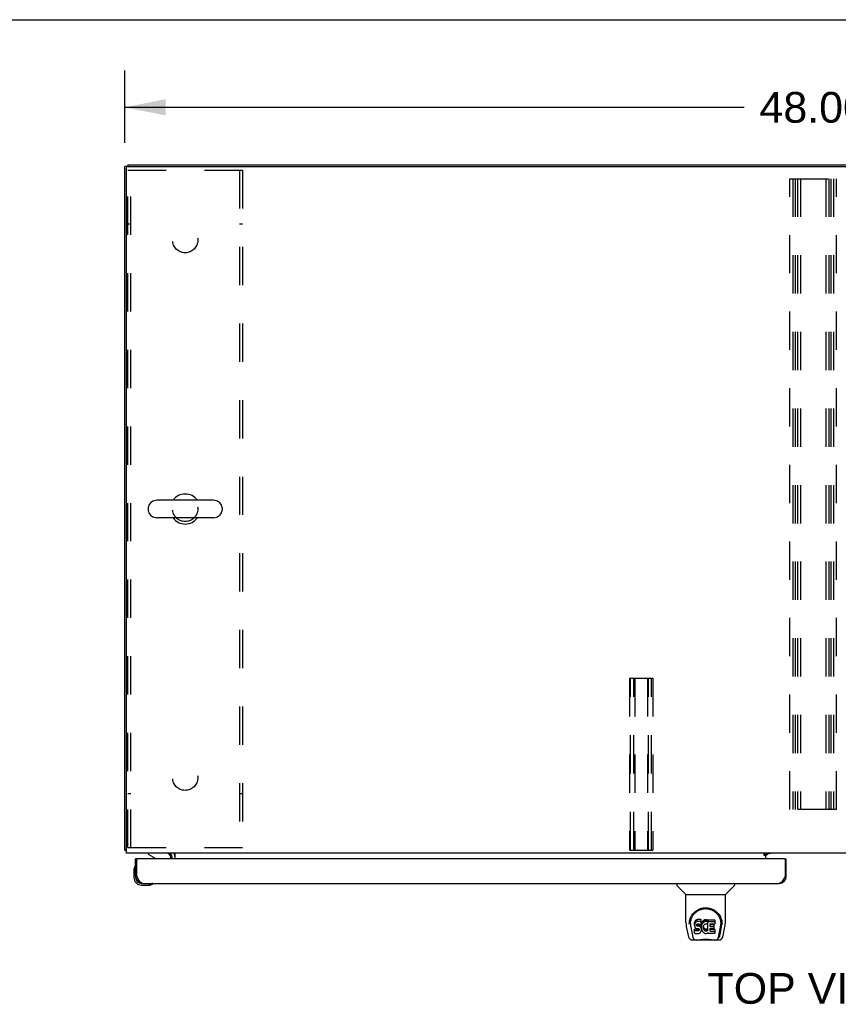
# Model space of a CAD drawing. Header units: inches. Extents: x 0 to 243, y 0 to 157.
# Tile 13 of 17: x 49 to 78, y 123 to 157. Entities that reach past the tile are written whole.
import ezdxf

# ---------------------------------------------------------------- set-up
doc = ezdxf.new("R2010")
doc.units = ezdxf.units.IN
doc.header["$LTSCALE"] = 13.357143
doc.header["$MEASUREMENT"] = 0
doc.linetypes.add('HIDDEN', pattern=[0.2, 0.1, -0.1])
doc.layers.get('0').update_dxf_attribs({"linetype": 'CONTINUOUS'})
for name, color, linetype in [('02___PRT_ALL_AXES', 7, 'CONTINUOUS'), ('DEFAULT_2', 8, 'HIDDEN'), ('DIMENSIONS', 7, 'CONTINUOUS')]:
    doc.layers.add(name, color=color, linetype=linetype)
doc.styles.get("Standard").update_dxf_attribs({"font": 'arial.ttf'})
doc.dimstyles.new('DIMSTYLE_1', dxfattribs={"dimtxt": 1.071429, "dimasz": 1.428571, "dimexe": 0.09, "dimexo": 0.07, "dimgap": 0.0375, "dimtad": 0, "dimtih": 1, "dimtoh": 1, "dimzin": 4, "dimdsep": 46, "dimtxsty": 'Standard', "dimblk": '_FILLED', "dimblk1": '_FILLED', "dimblk2": '_FILLED', "dimcen": 0.09, "dimazin": 1, "dimtfac": 1, "dimtdec": 3, "dimtofl": 0, "dimtmove": 0, "dimatfit": 3, "dimldrblk": '_FILLED', "dimfxl": 1, "dimtolj": 1, "dimtzin": 4, "dimarcsym": 0})

# ---------------------------------------------------------------- blocks, each defined once
blk = doc.blocks.new('_FILLED')
at = {"color": 0, "linetype": 'ByBlock'}
blk.add_solid([(0, 0), (-1, 0.2), (-1, -0.2)], dxfattribs=at)
blk = doc.blocks.new('*D1')
at = {"layer": 'DIMENSIONS', "color": 2, "linetype": 'Continuous'}
for p, q in [((53.036, 152.847), (53.036, 155.372)), ((101.036, 152.962), (101.036, 155.372)), ((53.036, 154.087), (74.628, 154.087)), ((101.036, 154.087), (79.444, 154.087))]:
    blk.add_line(p, q, dxfattribs=at)
at = {"layer": 'DIMENSIONS', "color": 2, "linetype": 'Continuous', "xscale": 1.4285714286, "yscale": 1.4285714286, "zscale": 1.4285714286, "rotation": 180}
blk.add_blockref('_FILLED', (53.036, 154.087), dxfattribs=at)
at = {"layer": 'DIMENSIONS', "color": 2, "linetype": 'Continuous', "xscale": 1.4285714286, "yscale": 1.4285714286, "zscale": 1.4285714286}
blk.add_blockref('_FILLED', (101.036, 154.087), dxfattribs=at)
at = {"layer": 'DIMENSIONS', "color": 2, "linetype": 'Continuous', "insert": (77.036, 154.622), "char_height": 1.0714, "width": 3.74403, "attachment_point": 2, "line_spacing_factor": 0.9}
blk.add_mtext('48.00', dxfattribs=at)

msp = doc.modelspace()

# ---------------------------------------------------------------- linework, layer by layer
at = {"color": 7, "linetype": 'Continuous'}
for p, q in [((0, 157.143), (242.857, 157.143)), ((53.14, 152.024), (53.036, 152.024)), ((53.14, 152.076), (53.14, 152.024)), ((53.14, 152.076), (100.932, 152.076)), ((53.852, 140.12), (53.852, 140.033)), ((56.127, 140.382), (54.152, 140.382)), ((56.427, 140.12), (56.427, 140.033)), ((56.127, 139.77), (54.152, 139.77)), ((53.088, 128.18), (53.036, 128.18)), ((53.473, 127.872), (53.411, 127.872)), ((53.853, 128.076), (53.853, 128.037)), ((53.853, 128.037), (54.091, 127.899)), ((54.64, 127.872), (54.64, 127.919)), ((54.677, 128.076), (54.643, 128.041)), ((75.39, 128.042), (75.322, 128.042)), ((75.39, 127.996), (75.39, 128.042)), ((75.397, 128.001), (75.461, 128.065)), ((76.036, 127.872), (76.098, 127.872)), ((53.351, 127.478), (53.351, 127.221)), ((53.398, 127.613), (53.396, 127.607)), ((53.411, 127.265), (53.411, 127.221)), ((53.411, 127.265), (53.453, 127.265)), ((76.098, 127.265), (76.056, 127.265)), ((53.614, 127.018), (53.657, 127.018)), ((53.614, 126.958), (53.87, 126.958)), ((53.908, 126.961), (53.87, 126.958)), ((53.999, 127.003), (54.006, 127.005)), ((72.282, 127.018), (72.282, 126.956)), ((72.591, 126.63), (72.294, 126.928)), ((73.981, 126.63), (74.278, 126.928)), ((74.29, 127.018), (74.29, 126.956)), ((72.597, 126.625), (73.975, 126.625)), ((72.597, 125.653), (72.597, 126.625)), ((73.975, 125.653), (73.975, 126.625)), ((72.916, 125.702), (72.907, 125.68)), ((72.93, 125.722), (72.916, 125.702)), ((72.916, 125.635), (72.916, 125.702)), ((72.938, 125.73), (72.93, 125.722)), ((72.93, 125.655), (72.93, 125.722)), ((72.948, 125.736), (72.938, 125.73)), ((72.938, 125.663), (72.938, 125.73)), ((72.969, 125.746), (72.948, 125.736)), ((72.948, 125.67), (72.948, 125.736)), ((72.993, 125.753), (72.969, 125.746)), ((72.969, 125.679), (72.969, 125.746)), ((73.132, 125.753), (72.993, 125.753)), ((72.993, 125.687), (72.993, 125.753)), ((73.134, 125.711), (73.132, 125.753)), ((73.132, 125.687), (73.132, 125.753)), ((73.134, 125.644), (73.134, 125.711)), ((73.194, 125.708), (73.179, 125.691)), ((73.21, 125.723), (73.194, 125.708)), ((73.194, 125.641), (73.194, 125.708)), ((73.228, 125.736), (73.21, 125.723)), ((73.21, 125.656), (73.21, 125.723)), ((73.249, 125.745), (73.228, 125.736)), ((73.228, 125.669), (73.228, 125.736)), ((73.271, 125.75), (73.249, 125.745)), ((73.249, 125.678), (73.249, 125.745)), ((73.293, 125.752), (73.271, 125.75)), ((73.271, 125.683), (73.271, 125.75)), ((73.293, 125.752), (73.315, 125.752)), ((73.293, 125.685), (73.293, 125.752)), ((73.326, 125.75), (73.315, 125.752)), ((73.315, 125.685), (73.315, 125.752)), ((73.337, 125.747), (73.326, 125.75)), ((73.326, 125.683), (73.326, 125.75)), ((73.356, 125.734), (73.337, 125.747)), ((73.337, 125.68), (73.337, 125.747)), ((73.356, 125.734), (73.356, 125.668)), ((73.357, 125.731), (73.357, 125.664)), ((73.366, 125.751), (73.603, 125.751)), ((73.366, 125.359), (73.366, 125.751)), ((73.607, 125.747), (73.607, 125.606)), ((72.612, 125.51), (72.677, 125.205)), ((72.722, 125.684), (72.721, 125.621)), ((72.759, 125.611), (72.759, 125.588)), ((72.768, 125.49), (72.825, 125.197)), ((72.902, 125.656), (72.9, 125.633)), ((72.9, 125.566), (72.9, 125.633)), ((72.902, 125.59), (72.9, 125.566)), ((72.9, 125.566), (72.901, 125.542)), ((72.901, 125.542), (72.905, 125.518)), ((72.907, 125.68), (72.902, 125.656)), ((72.902, 125.59), (72.902, 125.656)), ((72.907, 125.613), (72.902, 125.59)), ((72.902, 125.28), (72.902, 125.422)), ((72.905, 125.518), (72.913, 125.496)), ((72.907, 125.613), (72.907, 125.68)), ((72.916, 125.635), (72.907, 125.613)), ((72.966, 125.427), (72.907, 125.426)), ((72.907, 125.359), (72.907, 125.426)), ((72.966, 125.36), (72.907, 125.359)), ((72.913, 125.496), (72.926, 125.476)), ((72.93, 125.655), (72.916, 125.635)), ((72.926, 125.476), (72.942, 125.459)), ((72.938, 125.663), (72.93, 125.655)), ((72.948, 125.67), (72.938, 125.663)), ((72.942, 125.459), (72.962, 125.446)), ((72.969, 125.679), (72.948, 125.67)), ((72.962, 125.446), (72.973, 125.441)), ((73.027, 125.427), (72.966, 125.427)), ((72.966, 125.36), (72.966, 125.427)), ((73.027, 125.36), (72.966, 125.36)), ((72.993, 125.687), (72.969, 125.679)), ((72.971, 125.554), (72.972, 125.569)), ((72.972, 125.547), (72.971, 125.554)), ((72.972, 125.569), (72.974, 125.584)), ((72.972, 125.547), (72.972, 125.569)), ((72.974, 125.539), (72.972, 125.547)), ((72.973, 125.441), (72.985, 125.439)), ((72.974, 125.584), (72.977, 125.591)), ((72.974, 125.539), (72.974, 125.584)), ((72.978, 125.533), (72.974, 125.539)), ((72.977, 125.591), (72.983, 125.596)), ((72.978, 125.533), (72.978, 125.592)), ((72.985, 125.529), (72.978, 125.533)), ((72.983, 125.596), (72.997, 125.6)), ((72.985, 125.596), (72.984, 125.596)), ((72.999, 125.592), (72.985, 125.596)), ((72.985, 125.529), (72.985, 125.596)), ((72.999, 125.525), (72.985, 125.529)), ((72.985, 125.439), (73.032, 125.439)), ((73.132, 125.687), (72.993, 125.687)), ((72.997, 125.6), (73.012, 125.601)), ((73.023, 125.593), (72.999, 125.592)), ((72.999, 125.525), (72.999, 125.592)), ((73.023, 125.526), (72.999, 125.525)), ((73.012, 125.601), (73.125, 125.601)), ((73.047, 125.591), (73.023, 125.593)), ((73.023, 125.526), (73.023, 125.593)), ((73.047, 125.525), (73.023, 125.526)), ((73.042, 125.428), (73.027, 125.427)), ((73.027, 125.36), (73.027, 125.427)), ((73.042, 125.361), (73.027, 125.36)), ((73.032, 125.439), (73.04, 125.438)), ((73.04, 125.438), (73.047, 125.436)), ((73.049, 125.432), (73.042, 125.428)), ((73.042, 125.361), (73.042, 125.428)), ((73.049, 125.365), (73.042, 125.361)), ((73.07, 125.586), (73.047, 125.591)), ((73.047, 125.525), (73.047, 125.591)), ((73.07, 125.519), (73.047, 125.525)), ((73.047, 125.436), (73.053, 125.431)), ((73.05, 125.433), (73.049, 125.432)), ((73.049, 125.365), (73.049, 125.432)), ((73.054, 125.37), (73.049, 125.365)), ((73.053, 125.431), (73.058, 125.425)), ((73.054, 125.37), (73.054, 125.43)), ((73.063, 125.382), (73.054, 125.37)), ((73.058, 125.425), (73.064, 125.412)), ((73.063, 125.382), (73.063, 125.414)), ((73.066, 125.389), (73.063, 125.382)), ((73.064, 125.412), (73.067, 125.397)), ((73.066, 125.389), (73.066, 125.401)), ((73.067, 125.397), (73.066, 125.389)), ((73.081, 125.581), (73.07, 125.586)), ((73.07, 125.519), (73.07, 125.586)), ((73.081, 125.515), (73.07, 125.519)), ((73.091, 125.575), (73.081, 125.581)), ((73.081, 125.515), (73.081, 125.581)), ((73.091, 125.508), (73.081, 125.515)), ((73.108, 125.558), (73.091, 125.575)), ((73.091, 125.508), (73.091, 125.575)), ((73.108, 125.491), (73.091, 125.508)), ((73.122, 125.538), (73.108, 125.558)), ((73.108, 125.491), (73.108, 125.558)), ((73.122, 125.471), (73.108, 125.491)), ((73.131, 125.516), (73.122, 125.538)), ((73.122, 125.471), (73.122, 125.538)), ((73.131, 125.449), (73.122, 125.471)), ((73.123, 125.332), (73.132, 125.355)), ((73.125, 125.601), (73.13, 125.602)), ((73.13, 125.602), (73.132, 125.607)), ((73.132, 125.512), (73.131, 125.516)), ((73.131, 125.449), (73.131, 125.516)), ((73.137, 125.426), (73.131, 125.449)), ((73.134, 125.644), (73.132, 125.687)), ((73.132, 125.607), (73.133, 125.62)), ((73.137, 125.589), (73.132, 125.545)), ((73.132, 125.478), (73.132, 125.545)), ((73.137, 125.523), (73.132, 125.478)), ((73.132, 125.478), (73.133, 125.456)), ((73.132, 125.355), (73.138, 125.378)), ((73.133, 125.62), (73.134, 125.644)), ((73.133, 125.456), (73.136, 125.434)), ((73.136, 125.434), (73.141, 125.412)), ((73.141, 125.611), (73.137, 125.589)), ((73.137, 125.523), (73.137, 125.589)), ((73.141, 125.545), (73.137, 125.523)), ((73.14, 125.402), (73.137, 125.426)), ((73.138, 125.378), (73.14, 125.402)), ((73.14, 125.402), (73.14, 125.416)), ((73.147, 125.633), (73.141, 125.611)), ((73.141, 125.545), (73.141, 125.611)), ((73.147, 125.566), (73.141, 125.545)), ((73.141, 125.412), (73.148, 125.391)), ((73.155, 125.653), (73.147, 125.633)), ((73.147, 125.566), (73.147, 125.633)), ((73.155, 125.587), (73.147, 125.566)), ((73.148, 125.391), (73.169, 125.352)), ((73.166, 125.673), (73.155, 125.653)), ((73.155, 125.587), (73.155, 125.653)), ((73.166, 125.606), (73.155, 125.587)), ((73.179, 125.691), (73.166, 125.673)), ((73.166, 125.606), (73.166, 125.673)), ((73.179, 125.624), (73.166, 125.606)), ((73.169, 125.352), (73.182, 125.333)), ((73.179, 125.624), (73.179, 125.691)), ((73.194, 125.641), (73.179, 125.624)), ((73.21, 125.656), (73.194, 125.641)), ((73.202, 125.494), (73.201, 125.467)), ((73.201, 125.467), (73.203, 125.454)), ((73.205, 125.521), (73.202, 125.494)), ((73.203, 125.454), (73.203, 125.494)), ((73.203, 125.454), (73.206, 125.441)), ((73.204, 125.513), (73.206, 125.508)), ((73.209, 125.533), (73.205, 125.521)), ((73.206, 125.508), (73.216, 125.483)), ((73.206, 125.441), (73.206, 125.508)), ((73.206, 125.441), (73.216, 125.416)), ((73.215, 125.545), (73.209, 125.533)), ((73.228, 125.669), (73.21, 125.656)), ((73.229, 125.568), (73.215, 125.545)), ((73.216, 125.483), (73.229, 125.46)), ((73.216, 125.416), (73.216, 125.483)), ((73.216, 125.416), (73.229, 125.393)), ((73.249, 125.678), (73.228, 125.669)), ((73.237, 125.579), (73.229, 125.568)), ((73.229, 125.46), (73.238, 125.45)), ((73.229, 125.393), (73.229, 125.46)), ((73.229, 125.393), (73.238, 125.383)), ((73.248, 125.586), (73.237, 125.579)), ((73.238, 125.45), (73.248, 125.441)), ((73.238, 125.383), (73.238, 125.45)), ((73.238, 125.383), (73.248, 125.374)), ((73.273, 125.597), (73.248, 125.586)), ((73.248, 125.441), (73.259, 125.434)), ((73.248, 125.374), (73.248, 125.441)), ((73.248, 125.374), (73.259, 125.367)), ((73.271, 125.683), (73.249, 125.678)), ((73.259, 125.434), (73.272, 125.429)), ((73.259, 125.367), (73.259, 125.434)), ((73.259, 125.367), (73.272, 125.362)), ((73.293, 125.685), (73.271, 125.683)), ((73.272, 125.429), (73.285, 125.426)), ((73.272, 125.362), (73.272, 125.429)), ((73.272, 125.362), (73.285, 125.36)), ((73.286, 125.6), (73.273, 125.597)), ((73.285, 125.426), (73.298, 125.426)), ((73.285, 125.36), (73.285, 125.426)), ((73.285, 125.36), (73.298, 125.359)), ((73.299, 125.6), (73.286, 125.6)), ((73.315, 125.685), (73.293, 125.685)), ((73.298, 125.426), (73.311, 125.428)), ((73.298, 125.359), (73.298, 125.426)), ((73.298, 125.359), (73.311, 125.361)), ((73.312, 125.597), (73.299, 125.6)), ((73.311, 125.428), (73.324, 125.432)), ((73.311, 125.361), (73.311, 125.428)), ((73.311, 125.361), (73.324, 125.365)), ((73.325, 125.592), (73.312, 125.597)), ((73.326, 125.683), (73.315, 125.685)), ((73.324, 125.432), (73.336, 125.437)), ((73.324, 125.365), (73.324, 125.432)), ((73.324, 125.365), (73.336, 125.371)), ((73.337, 125.68), (73.326, 125.683)), ((73.357, 125.663), (73.331, 125.594)), ((73.336, 125.437), (73.347, 125.445)), ((73.336, 125.371), (73.336, 125.437)), ((73.336, 125.371), (73.347, 125.378)), ((73.356, 125.668), (73.337, 125.68)), ((73.347, 125.445), (73.347, 125.378)), ((73.354, 125.444), (73.366, 125.426)), ((73.354, 125.377), (73.366, 125.359)), ((73.366, 125.685), (73.603, 125.685)), ((73.436, 125.597), (73.436, 125.529)), ((73.437, 125.438), (73.437, 125.361)), ((73.603, 125.601), (73.44, 125.601)), ((73.44, 125.592), (73.572, 125.592)), ((73.44, 125.525), (73.572, 125.525)), ((73.572, 125.443), (73.442, 125.443)), ((73.442, 125.423), (73.603, 125.423)), ((73.442, 125.356), (73.603, 125.356)), ((73.576, 125.587), (73.576, 125.447)), ((73.608, 125.419), (73.608, 125.28)), ((73.746, 125.197), (73.803, 125.487)), ((73.788, 125.232), (73.84, 125.503)), ((73.803, 125.487), (73.804, 125.491)), ((73.85, 125.684), (73.851, 125.621)), ((73.857, 125.598), (73.857, 125.598)), ((73.895, 125.205), (73.96, 125.51)), ((72.801, 125.05), (73.003, 125.05)), ((72.843, 125.129), (72.836, 125.129)), ((72.842, 125.133), (72.845, 125.123)), ((72.845, 125.122), (72.845, 125.123)), ((72.888, 125.05), (72.886, 125.05)), ((72.907, 125.275), (73.051, 125.275)), ((73.579, 125.038), (72.993, 125.038)), ((73.051, 125.275), (73.063, 125.277)), ((73.063, 125.277), (73.074, 125.281)), ((73.074, 125.281), (73.094, 125.295)), ((73.094, 125.295), (73.111, 125.312)), ((73.111, 125.312), (73.118, 125.321)), ((73.118, 125.321), (73.123, 125.332)), ((73.182, 125.333), (73.196, 125.317)), ((73.196, 125.317), (73.213, 125.302)), ((73.213, 125.302), (73.23, 125.288)), ((73.23, 125.288), (73.24, 125.283)), ((73.24, 125.283), (73.251, 125.279)), ((73.251, 125.279), (73.273, 125.274)), ((73.273, 125.274), (73.294, 125.271)), ((73.294, 125.271), (73.317, 125.274)), ((73.317, 125.274), (73.338, 125.281)), ((73.338, 125.281), (73.357, 125.293)), ((73.368, 125.293), (73.357, 125.293)), ((73.357, 125.293), (73.357, 125.293)), ((73.368, 125.28), (73.368, 125.293)), ((73.603, 125.275), (73.372, 125.275)), ((73.569, 125.05), (73.771, 125.05)), ((73.686, 125.05), (73.684, 125.05)), ((73.727, 125.123), (73.73, 125.133)), ((73.727, 125.122), (73.727, 125.123)), ((73.736, 125.129), (73.729, 125.129))]:
    msp.add_line(p, q, dxfattribs=at)
at = {"color": 3, "linetype": 'Continuous'}
for p, q in [((53.036, 128.18), (53.036, 152.024)), ((53.088, 128.076), (53.088, 151.962)), ((53.15, 152.024), (100.921, 152.024)), ((100.984, 128.076), (53.088, 128.076)), ((53.411, 127.265), (53.411, 127.872)), ((53.453, 127.265), (53.453, 127.852)), ((76.036, 127.872), (53.473, 127.872)), ((54.64, 128.037), (54.641, 128.038)), ((54.641, 128.039), (54.646, 128.045)), ((54.641, 128.038), (54.641, 128.039)), ((54.682, 127.872), (54.682, 127.934)), ((54.786, 127.872), (54.786, 128.076)), ((75.322, 128.047), (75.39, 128.047)), ((75.322, 127.996), (75.322, 128.047)), ((75.39, 127.996), (75.322, 127.996)), ((75.39, 128.047), (75.39, 128.076)), ((75.561, 128.065), (75.39, 128.065)), ((75.39, 127.872), (75.39, 127.996)), ((76.056, 127.852), (76.056, 127.265)), ((76.098, 127.265), (76.098, 127.872)), ((53.46, 127.252), (53.453, 127.265)), ((53.469, 127.234), (53.46, 127.252)), ((53.476, 127.221), (53.469, 127.234)), ((53.483, 127.209), (53.476, 127.221)), ((53.489, 127.197), (53.483, 127.209)), ((53.496, 127.185), (53.489, 127.197)), ((76.03, 127.215), (76.023, 127.203)), ((76.037, 127.228), (76.03, 127.215)), ((76.043, 127.24), (76.037, 127.228)), ((76.056, 127.265), (76.043, 127.24)), ((53.657, 127.018), (75.852, 127.018))]:
    msp.add_line(p, q, dxfattribs=at)
for points in [[(53.064, 128.166), (53.06, 128.167), (53.057, 128.168), (53.054, 128.168), (53.051, 128.169), (53.048, 128.17), (53.045, 128.171), (53.043, 128.172), (53.041, 128.173), (53.039, 128.174), (53.038, 128.175), (53.037, 128.176), (53.037, 128.178), (53.036, 128.179), (53.036, 128.18)], [(53.088, 128.161), (53.088, 128.161), (53.084, 128.162), (53.08, 128.163), (53.075, 128.164), (53.071, 128.165), (53.064, 128.166)], [(54.639, 128.036), (54.639, 128.036), (54.639, 128.036), (54.64, 128.037), (54.64, 128.037)], [(54.646, 128.045), (54.648, 128.047), (54.649, 128.049), (54.651, 128.051), (54.652, 128.054)], [(54.652, 128.054), (54.654, 128.056), (54.656, 128.058), (54.658, 128.061), (54.661, 128.063), (54.663, 128.065), (54.665, 128.068), (54.668, 128.07)], [(54.668, 128.07), (54.67, 128.072), (54.672, 128.073), (54.675, 128.074), (54.677, 128.075)], [(53.657, 127.018), (53.654, 127.019), (53.651, 127.019), (53.648, 127.019), (53.644, 127.02), (53.641, 127.02), (53.638, 127.021), (53.634, 127.022), (53.631, 127.023), (53.628, 127.025), (53.624, 127.026), (53.621, 127.028), (53.618, 127.03), (53.615, 127.032), (53.611, 127.034), (53.608, 127.036), (53.605, 127.038), (53.601, 127.041), (53.598, 127.044), (53.595, 127.046), (53.591, 127.049), (53.588, 127.053), (53.585, 127.056), (53.582, 127.059), (53.578, 127.063), (53.575, 127.066), (53.572, 127.07), (53.568, 127.074), (53.565, 127.078), (53.562, 127.082), (53.559, 127.086), (53.555, 127.091), (53.552, 127.095), (53.549, 127.1), (53.545, 127.104), (53.542, 127.109), (53.539, 127.114), (53.535, 127.119), (53.532, 127.124), (53.529, 127.129), (53.526, 127.135), (53.522, 127.14), (53.519, 127.145), (53.516, 127.151), (53.512, 127.156), (53.509, 127.162), (53.506, 127.168), (53.502, 127.173), (53.499, 127.179), (53.496, 127.185)], [(76.023, 127.203), (76.017, 127.191), (76.014, 127.185), (76.01, 127.179), (76.007, 127.174), (76.004, 127.168), (76, 127.162), (75.997, 127.156), (75.994, 127.151), (75.99, 127.145), (75.987, 127.14), (75.984, 127.135), (75.981, 127.129), (75.977, 127.124), (75.974, 127.119), (75.971, 127.114), (75.967, 127.109), (75.964, 127.104), (75.961, 127.1), (75.958, 127.095), (75.954, 127.091), (75.951, 127.086), (75.948, 127.082), (75.944, 127.078), (75.941, 127.074), (75.938, 127.07), (75.934, 127.066), (75.931, 127.063), (75.928, 127.059), (75.925, 127.056), (75.921, 127.053), (75.918, 127.049), (75.915, 127.046), (75.911, 127.044), (75.908, 127.041), (75.905, 127.038), (75.901, 127.036), (75.898, 127.034), (75.895, 127.032), (75.892, 127.03), (75.888, 127.028), (75.885, 127.026), (75.882, 127.025), (75.878, 127.023), (75.875, 127.022), (75.872, 127.021), (75.868, 127.02), (75.865, 127.02), (75.862, 127.019), (75.859, 127.019), (75.855, 127.019), (75.852, 127.018)]]:
    msp.add_lwpolyline(points, dxfattribs=at)
at = {"color": 7, "linetype": 'Continuous'}
for points in [[(72.715, 125.611), (72.718, 125.653), (72.725, 125.705), (72.737, 125.754), (72.752, 125.8), (72.771, 125.844), (72.792, 125.884), (72.817, 125.923), (72.844, 125.959), (72.873, 125.992), (72.905, 126.023), (72.94, 126.052), (72.976, 126.077), (73.015, 126.1), (73.056, 126.12), (73.099, 126.137), (73.144, 126.151), (73.19, 126.16), (73.237, 126.166), (73.284, 126.169), (73.331, 126.167), (73.378, 126.161), (73.424, 126.152), (73.469, 126.139), (73.512, 126.122), (73.553, 126.102), (73.592, 126.08), (73.629, 126.054), (73.664, 126.026), (73.696, 125.995), (73.726, 125.962), (73.753, 125.926), (73.777, 125.888), (73.799, 125.848), (73.818, 125.805), (73.834, 125.759), (73.846, 125.71), (73.854, 125.659), (73.857, 125.611)], [(72.759, 125.611), (72.759, 125.631), (72.761, 125.655), (72.763, 125.679), (72.767, 125.703), (72.772, 125.727), (72.778, 125.75), (72.784, 125.773), (72.792, 125.795), (72.801, 125.816), (72.81, 125.837), (72.82, 125.858), (72.831, 125.877), (72.843, 125.896), (72.855, 125.914), (72.868, 125.931), (72.881, 125.948), (72.895, 125.964), (72.909, 125.979), (72.923, 125.993), (72.938, 126.006), (72.953, 126.019), (72.968, 126.031), (72.983, 126.042), (72.999, 126.053), (73.015, 126.063), (73.03, 126.072), (73.046, 126.08)], [(73.046, 126.08), (73.062, 126.088), (73.078, 126.095), (73.094, 126.102), (73.11, 126.108), (73.126, 126.113), (73.142, 126.118), (73.158, 126.122), (73.174, 126.126), (73.19, 126.129), (73.206, 126.132), (73.222, 126.134), (73.237, 126.136), (73.253, 126.137), (73.269, 126.138), (73.285, 126.138), (73.301, 126.138), (73.317, 126.137), (73.333, 126.136), (73.349, 126.134), (73.365, 126.132), (73.381, 126.129), (73.397, 126.126), (73.413, 126.122), (73.429, 126.118), (73.445, 126.113), (73.461, 126.108), (73.477, 126.102), (73.493, 126.096), (73.509, 126.088)], [(73.509, 126.088), (73.525, 126.081), (73.541, 126.072), (73.557, 126.063), (73.572, 126.053), (73.588, 126.043), (73.603, 126.032), (73.618, 126.02), (73.633, 126.007), (73.648, 125.994), (73.663, 125.979), (73.677, 125.964), (73.691, 125.949), (73.704, 125.932), (73.717, 125.915), (73.729, 125.896), (73.741, 125.877), (73.751, 125.858), (73.762, 125.838), (73.771, 125.817), (73.78, 125.795), (73.787, 125.773), (73.794, 125.75), (73.8, 125.727), (73.805, 125.704), (73.808, 125.68), (73.811, 125.656), (73.812, 125.631), (73.813, 125.611)], [(72.597, 125.653), (72.598, 125.626), (72.601, 125.584), (72.606, 125.542), (72.612, 125.51)], [(72.715, 125.598), (72.715, 125.602), (72.715, 125.611)], [(72.759, 125.588), (72.759, 125.571), (72.761, 125.543), (72.764, 125.515), (72.768, 125.49)], [(72.907, 125.426), (72.906, 125.426), (72.906, 125.426), (72.906, 125.426), (72.905, 125.426), (72.905, 125.426), (72.904, 125.425), (72.904, 125.425), (72.904, 125.425), (72.903, 125.424), (72.903, 125.424), (72.903, 125.423), (72.903, 125.423), (72.902, 125.422), (72.902, 125.422)], [(72.907, 125.359), (72.906, 125.359), (72.906, 125.359), (72.906, 125.359), (72.905, 125.359), (72.905, 125.359), (72.904, 125.359), (72.904, 125.358), (72.904, 125.358), (72.903, 125.358), (72.903, 125.357), (72.903, 125.357), (72.903, 125.356), (72.902, 125.356), (72.902, 125.355)], [(73.804, 125.491), (73.804, 125.494), (73.805, 125.497), (73.805, 125.5), (73.806, 125.503), (73.806, 125.506), (73.807, 125.509), (73.807, 125.513), (73.808, 125.516), (73.808, 125.52), (73.809, 125.523), (73.809, 125.527), (73.81, 125.531), (73.81, 125.535), (73.811, 125.539), (73.811, 125.543), (73.811, 125.548), (73.812, 125.552), (73.812, 125.556), (73.812, 125.561), (73.812, 125.566), (73.813, 125.57), (73.813, 125.575), (73.813, 125.58), (73.813, 125.585), (73.813, 125.611)], [(73.857, 125.611), (73.857, 125.603), (73.857, 125.598)], [(73.96, 125.51), (73.966, 125.541), (73.971, 125.583), (73.974, 125.626), (73.975, 125.654)], [(72.677, 125.205), (72.681, 125.19), (72.686, 125.169), (72.692, 125.15), (72.698, 125.134), (72.705, 125.119), (72.712, 125.105), (72.72, 125.093), (72.73, 125.082), (72.741, 125.072), (72.753, 125.063), (72.767, 125.057), (72.782, 125.052), (72.797, 125.05), (72.801, 125.05)], [(72.825, 125.197), (72.828, 125.185), (72.831, 125.172), (72.834, 125.158), (72.838, 125.145), (72.842, 125.133)], [(72.845, 125.122), (72.851, 125.11), (72.857, 125.097), (72.863, 125.087), (72.87, 125.078), (72.877, 125.069), (72.885, 125.063), (72.894, 125.057), (72.904, 125.053), (72.914, 125.05), (72.922, 125.05)], [(73.003, 125.05), (73.023, 125.05), (73.045, 125.052), (73.068, 125.054), (73.093, 125.057), (73.119, 125.06), (73.146, 125.063), (73.173, 125.065), (73.201, 125.068), (73.23, 125.069), (73.259, 125.07), (73.289, 125.071), (73.318, 125.07), (73.347, 125.069), (73.375, 125.067), (73.403, 125.065), (73.43, 125.062), (73.456, 125.059), (73.481, 125.057), (73.505, 125.054), (73.528, 125.052), (73.549, 125.05), (73.569, 125.05)], [(73.003, 125.05), (73.025, 125.05), (73.051, 125.052), (73.079, 125.055), (73.107, 125.057), (73.136, 125.06), (73.165, 125.063), (73.194, 125.065), (73.225, 125.067), (73.255, 125.068), (73.285, 125.069), (73.316, 125.069), (73.346, 125.067), (73.377, 125.066), (73.406, 125.063), (73.436, 125.06), (73.493, 125.055)], [(73.493, 125.055), (73.52, 125.052), (73.547, 125.05), (73.569, 125.05)], [(73.65, 125.05), (73.658, 125.05), (73.668, 125.053), (73.678, 125.057), (73.687, 125.063), (73.695, 125.069), (73.702, 125.078), (73.709, 125.087), (73.715, 125.097), (73.721, 125.11), (73.727, 125.122)], [(73.73, 125.133), (73.734, 125.145), (73.738, 125.158), (73.741, 125.172), (73.744, 125.185), (73.746, 125.197)], [(73.771, 125.05), (73.785, 125.051), (73.799, 125.054), (73.811, 125.059), (73.823, 125.066), (73.833, 125.074), (73.843, 125.083), (73.851, 125.093), (73.858, 125.103), (73.865, 125.115), (73.871, 125.127), (73.877, 125.141), (73.882, 125.156), (73.887, 125.173), (73.892, 125.192), (73.895, 125.205)]]:
    msp.add_lwpolyline(points, dxfattribs=at)
at = {"color": 3, "linetype": 'Continuous'}
for centre, radius, start, end in [((53.15, 151.962), 0.0625, 90, 180), ((53.473, 127.852), 0.02, 90, 180), ((54.539, 127.934), 0.142, 0, 90), ((75.505, 127.961), 0.115, 115.2502, 167.1429), ((76.036, 127.852), 0.02, 0, 90), ((53.657, 127.265), 0.246, 180, 270), ((75.852, 127.265), 0.246, 270, 360)]:
    msp.add_arc(centre, radius, start, end, dxfattribs=at)
at = {"color": 7, "linetype": 'Continuous'}
for centre, radius, start, end in [((55.14, 140.076), 0.523, 35.8102, 144.1898), ((53.996, 140.12), 0.144, 164.3697, 180), ((54.152, 140.076), 0.306, 90, 164.3697), ((56.127, 140.076), 0.306, 15.6303, 90), ((56.284, 140.12), 0.144, 0, 15.6303), ((53.996, 140.033), 0.144, 180, 195.6303), ((54.152, 140.076), 0.306, 195.6303, 270), ((56.127, 140.076), 0.306, 270, 344.3697), ((56.284, 140.033), 0.144, 344.3697, 360), ((55.14, 140.076), 0.523, 215.8091, 324.1909), ((54.041, 127.813), 0.1, 36.5468, 59.908), ((54.483, 127.919), 0.157, 0, 90), ((54.539, 127.934), 0.246, 0, 35.3265), ((53.601, 127.478), 0.25, 149.1101, 180), ((53.399, 127.598), 0.015, 96.3796, 149.1101), ((53.396, 127.598), 0.015, 0, 83.6204), ((53.614, 127.221), 0.263, 180, 270), ((53.614, 127.221), 0.203, 180, 270), ((53.87, 127.208), 0.25, 270, 300.8899), ((53.991, 127.003), 0.015, 6.3796, 90), ((53.991, 127.007), 0.015, 300.8899, 353.6204), ((72.321, 126.956), 0.0394, 180, 225), ((74.251, 126.956), 0.0394, 315, 360), ((72.605, 126.644), 0.0197, 225, 270), ((73.967, 126.644), 0.0197, 270, 315), ((72.993, 125.058), 0.0197, 203.607, 270), ((73.579, 125.058), 0.0197, 270, 336.393)]:
    msp.add_arc(centre, radius, start, end, dxfattribs=at)
for centre, major_axis, ratio, start_param, end_param in [((73.286, 125.611), (0, 0.565), 0.999848, 1.129542, 1.553352), ((73.353, 125.731), (0, 0.00448), 1, -1.566905, -0.665444), ((73.603, 125.747), (0, 0.00448), 1, -1.570796, 0), ((73.286, 125.611), (0, 0.565), 0.999848, 4.519536, 5.157611), ((73.327, 125.596), (0.00448, 0), 1, -1.986921, -0.366491), ((73.35, 125.441), (0.00448, 0), 1, 0.594971, 2.222579), ((73.35, 125.374), (0.00448, 0), 1, 1.570796, 2.222579), ((73.35, 125.374), (0, 0.00448), 1, -0.975826, 0), ((73.353, 125.664), (0.00448, 0), 1, 5.916695, 7.188538), ((73.44, 125.597), (0, 0.00448), 1, 0, 1.570796), ((73.44, 125.596), (0, 0.00448), 1, 1.570796, 3.141593), ((73.44, 125.529), (0, 0.00448), 1, 1.570796, 3.141593), ((73.442, 125.438), (0, 0.00448), 1, 0, 1.570796), ((73.442, 125.428), (0, 0.00448), 1, 1.570796, 3.141593), ((73.442, 125.361), (0, 0.00448), 1, 1.570796, 3.141593), ((73.572, 125.587), (0, 0.00448), 1, -1.570796, 0), ((73.572, 125.52), (0, 0.00448), 1, -1.570796, 0), ((73.572, 125.447), (0, 0.00448), 1, -3.141593, -1.570796), ((73.603, 125.68), (0, 0.00448), 1, -1.570796, 0), ((73.603, 125.606), (0, 0.00448), 1, -3.141593, -1.570796), ((73.603, 125.419), (0, 0.00448), 1, -1.570796, 0), ((73.603, 125.352), (0, 0.00448), 1, -1.570796, 0), ((72.907, 125.28), (0, 0.00483), 1, 1.570796, 3.141593), ((73.372, 125.28), (0, 0.00448), 1, -4.712389, -3.141593), ((73.603, 125.28), (0, 0.00448), 1, -3.141593, -1.570796), ((73.73, 125.483), (-0.007, 0.354), 0.213027, -3.145575, -2.360177)]:
    msp.add_ellipse(centre, major_axis=major_axis, ratio=ratio, start_param=start_param, end_param=end_param, dxfattribs=at)
at = {"layer": '02___PRT_ALL_AXES', "color": 3, "linetype": 'Continuous'}
msp.add_line((75.561, 128.065), (75.561, 128.076), dxfattribs=at)
at = {"layer": '02___PRT_ALL_AXES', "color": 8, "linetype": 'HIDDEN'}
for centre in [(55.14, 149.451), (55.14, 140.076), (55.14, 130.701)]:
    msp.add_circle(centre, 0.438, dxfattribs=at)
at = {"layer": 'DEFAULT_2', "color": 8, "linetype": 'HIDDEN'}
for p, q in [((53.14, 128.264), (53.14, 151.889)), ((53.14, 151.889), (57.14, 151.889)), ((53.244, 128.264), (53.244, 151.889)), ((57.036, 151.889), (57.036, 128.264)), ((57.14, 151.889), (57.14, 128.264)), ((76.223, 129.597), (76.223, 151.597)), ((76.223, 151.597), (77.848, 151.597)), ((76.327, 151.597), (76.327, 129.597)), ((76.405, 151.597), (76.405, 129.597)), ((76.494, 151.597), (76.494, 129.597)), ((76.598, 151.597), (76.598, 129.597)), ((77.473, 151.597), (77.473, 129.597)), ((77.577, 151.597), (77.577, 129.597)), ((77.655, 151.597), (77.655, 129.597)), ((77.744, 151.597), (77.744, 129.597)), ((77.848, 129.597), (77.848, 151.597)), ((53.244, 150.014), (53.14, 150.014)), ((57.14, 150.014), (57.036, 150.014)), ((70.63, 134.18), (70.63, 128.18)), ((70.63, 134.18), (71.442, 134.18)), ((70.67, 128.18), (70.67, 134.18)), ((70.777, 128.18), (70.777, 134.18)), ((70.817, 134.18), (70.817, 128.18)), ((71.255, 134.18), (71.255, 128.18)), ((71.295, 128.18), (71.295, 134.18)), ((71.402, 128.18), (71.402, 134.18)), ((71.442, 134.18), (71.442, 128.18)), ((53.244, 130.139), (53.14, 130.139)), ((57.14, 130.139), (57.036, 130.139)), ((77.848, 129.597), (76.223, 129.597)), ((53.14, 128.264), (57.14, 128.264)), ((70.63, 128.18), (71.442, 128.18))]:
    msp.add_line(p, q, dxfattribs=at)

# ---------------------------------------------------------------- texts
at = {"layer": 'DIMENSIONS', "color": 2, "linetype": 'Continuous', "insert": (77.01, 123.891), "char_height": 1.0714, "width": 7.30085, "attachment_point": 2, "line_spacing_factor": 0.9}
msp.add_mtext('TOP VIEW', dxfattribs=at)

# ---------------------------------------------------------------- dimensions: what is measured, and where the dimension line sits
at = {"layer": 'DIMENSIONS', "color": 2, "linetype": 'Continuous'}
dim = msp.add_linear_dim(base=(101.036, 154.087), p1=(53.036, 155.442), p2=(101.036, 155.442), dimstyle='DIMSTYLE_1', dxfattribs=at)
dim.commit()
dim.dimension.update_dxf_attribs({"geometry": '*D1', "text_midpoint": (77.008, 154.081), "dimtype": 160})

doc.saveas('drawing.dxf')
